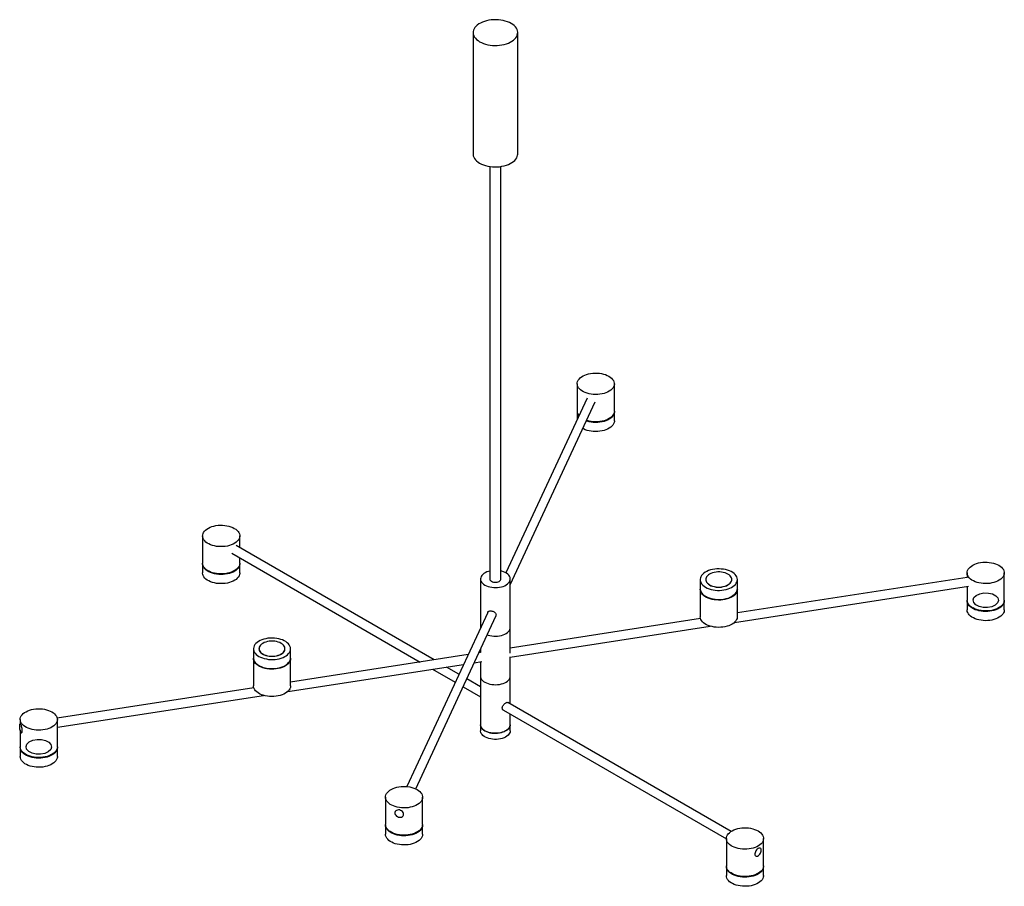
# Paper-space layout '_Isométrica' of a CAD drawing. Header units: millimetres. Extents: x -640 to 685, y -217 to 948.
import ezdxf

# ---------------------------------------------------------------- set-up
doc = ezdxf.new("R2010")
doc.units = ezdxf.units.MM

psp = doc.layouts.new('_Isométrica')

# ---------------------------------------------------------------- linework, layer by layer
at = {"color": 7, "linetype": 'Continuous', "lineweight": 25}
for p, q in [((-30, 930.9), (-30, 767.5)), ((30, 767.5), (30, 930.9)), ((-7.5, 750.8), (-7.5, 196)), ((7.5, 196), (7.5, 750.8)), ((110.1, 458.5), (110.1, 421.7)), ((160.1, 421.7), (160.1, 458.5)), ((123.4, 439.2), (14.2, 204.1)), ((20, 188.1), (134.2, 434.2)), ((110.1, 420.9), (110.1, 410.7)), ((160.1, 408.7), (160.1, 420.9)), ((-394.1, 253.9), (-394.1, 217.2)), ((-344.1, 238.2), (-344.1, 253.9)), ((-82.5, 87.2), (-348.7, 240.9)), ((-354.7, 230.5), (-101.4, 84.3)), ((-394.1, 216.3), (-394.1, 204.1)), ((-344.1, 217.2), (-344.1, 224.4)), ((-344.1, 204.1), (-344.1, 216.3)), ((635, 204.2), (635, 198.2)), ((685, 167.4), (685, 204.2)), ((-20, 196), (-20, 130.4)), ((20, 96.4), (20, 196)), ((275.7, 195.1), (275.7, 182.9)), ((283.2, 195.3), (283.2, 195.1)), ((318.2, 195.1), (318.2, 195.3)), ((321.8, 137.6), (637, 186.4)), ((635.2, 198.2), (325.7, 150.3)), ((325.7, 182.9), (325.7, 195.1)), ((635, 186.1), (635, 167.4)), ((275.7, 182.1), (275.7, 145.3)), ((325.7, 145.3), (325.7, 182.1)), ((635, 166.6), (635, 154.3)), ((685, 154.3), (685, 166.6)), ((-10.4, 151), (-119.1, -83.2)), ((-107.3, -86.2), (0.5, 146)), ((276.1, 142.7), (20, 103.1)), ((20, 90.9), (289, 132.5)), ((-20, 130.6), (-20, 130.4)), ((-325.7, 102.1), (-325.7, 89.9)), ((-318.2, 102.3), (-318.2, 102.1)), ((-283.2, 102.1), (-283.2, 102.3)), ((-275.7, 89.9), (-275.7, 102.1)), ((-36.8, 94.3), (-275.7, 57.3)), ((-19.9, 96.9), (-22.5, 96.5)), ((-20, 101.9), (-20, 96.9)), ((-325.7, 89), (-325.7, 52.3)), ((-279.5, 44.6), (-42.8, 81.2)), ((-275.7, 52.3), (-275.7, 89)), ((-28.6, 83.4), (-18.1, 85)), ((-20, 84.7), (-20, -8.2)), ((20, 28), (20, 91.4)), ((-84.8, 74.7), (-54.1, 57)), ((-49, 67.9), (-65.9, 77.6)), ((-20, 51.1), (-38.6, 61.9)), ((-325.3, 49.7), (-589.8, 8.7)), ((-43.6, 50.9), (-20, 37.3)), ((-589.6, -3.4), (-312.3, 39.5)), ((317.2, -143.5), (16.8, 29.9)), ((10.8, 19.5), (310.9, -153.7)), ((20, -8.2), (20, 14.2)), ((-639.4, 1.1), (-639.7, 1)), ((-639.6, 7), (-639.6, 1)), ((-589.6, -29.7), (-589.6, 7)), ((-639.6, -7.2), (-639.6, -29.7)), ((-637.8, -10.8), (-637.6, -10.8)), ((-639.6, -30.6), (-639.6, -42.8)), ((-589.6, -42.8), (-589.6, -30.6)), ((-147.9, -97.5), (-147.9, -134.2)), ((-97.9, -134.2), (-97.9, -97.5)), ((-134.7, -116.7), (-134.9, -117.1)), ((-124, -122.1), (-123.8, -121.8)), ((-147.9, -135), (-147.9, -147.3)), ((-97.9, -147.3), (-97.9, -135)), ((310.9, -153.1), (310.9, -189.8)), ((360.9, -189.8), (360.9, -153.1)), ((356.6, -166.2), (356.3, -166.1)), ((350.3, -176.5), (350.6, -176.6)), ((310.9, -190.6), (310.9, -202.9)), ((360.9, -202.9), (360.9, -190.6))]:
    psp.add_line(p, q, dxfattribs=at)
at = {"color": 7, "linetype": 'Continuous', "lineweight": 25, "flags": 128}
for points in [[(-21.2, 918.6), (-18.8, 917.4), (-16.2, 916.3), (-13.3, 915.3), (-10.3, 914.6), (-7.2, 914), (-4.1, 913.7), (-0.8, 913.5), (2.4, 913.6), (5.7, 913.8), (8.8, 914.3), (11.9, 914.9), (14.8, 915.8), (17.5, 916.8), (20, 918), (22.3, 919.3), (24.4, 920.8), (26.1, 922.3), (27.6, 924), (28.7, 925.8), (29.5, 927.6), (29.9, 929.5), (30, 931.3), (29.7, 933.2), (29.1, 935), (28.2, 936.8), (26.9, 938.6), (25.3, 940.2), (23.4, 941.7), (21.2, 943.1), (18.8, 944.4), (16.2, 945.4), (13.3, 946.4), (10.3, 947.1), (7.2, 947.7), (4.1, 948), (0.8, 948.2), (-2.4, 948.1), (-5.7, 947.9), (-8.8, 947.4), (-11.9, 946.8), (-14.8, 945.9), (-17.5, 944.9), (-20, 943.7), (-22.3, 942.4), (-24.4, 941), (-26.1, 939.4), (-27.6, 937.7), (-28.7, 935.9), (-29.5, 934.1), (-29.9, 932.3), (-30, 930.4), (-29.7, 928.5), (-29.1, 926.7), (-28.2, 924.9), (-26.9, 923.2), (-25.3, 921.5), (-23.4, 920), (-21.2, 918.6)], [(-30, 767.5), (-30, 767.1), (-29.7, 765.2), (-29.1, 763.4), (-28.2, 761.6), (-26.9, 759.9), (-25.3, 758.2), (-23.4, 756.7), (-21.2, 755.3)], [(-21.2, 755.3), (-18.8, 754), (-16.2, 753), (-13.3, 752), (-10.3, 751.3), (-7.2, 750.7), (-4.1, 750.4), (-0.8, 750.2), (2.4, 750.3), (5.7, 750.5), (8.8, 751), (11.9, 751.6), (14.8, 752.5), (17.5, 753.5), (20, 754.7), (22.3, 756), (24.4, 757.4), (26.1, 759), (27.6, 760.7), (28.7, 762.5), (29.5, 764.3), (29.9, 766.1), (30, 767.5)], [(152.8, 468.7), (154.7, 467.4), (156.4, 466), (157.8, 464.5), (158.9, 462.9), (159.6, 461.2), (160, 459.5), (160.1, 457.8), (159.8, 456.1), (159.1, 454.5), (158.1, 452.8), (156.8, 451.3), (155.2, 449.9), (153.3, 448.6), (151.1, 447.4), (148.8, 446.4), (146.2, 445.5), (143.5, 444.9), (140.6, 444.4), (137.7, 444.1), (134.7, 444), (131.8, 444.2), (128.9, 444.5), (126.1, 445), (123.4, 445.7), (120.8, 446.6), (118.5, 447.7), (116.4, 448.9), (114.6, 450.2), (113, 451.7), (111.8, 453.2), (110.9, 454.9), (110.3, 456.5), (110.1, 458.3), (110.2, 460), (110.7, 461.6), (111.5, 463.3), (112.7, 464.9), (114.2, 466.4), (115.9, 467.7), (118, 469), (120.2, 470.1), (122.7, 471), (125.4, 471.8), (128.2, 472.3), (131, 472.7), (134, 472.9), (137, 472.9), (139.9, 472.6), (142.8, 472.2), (145.5, 471.6), (148.1, 470.8), (150.6, 469.8), (152.8, 468.7)], [(160.1, 421.3), (160.1, 420.3), (159.8, 418.6), (159.1, 416.9), (158.1, 415.3), (156.8, 413.8), (155.2, 412.3), (153.3, 411), (151.1, 409.8), (148.8, 408.8), (146.2, 408), (143.5, 407.3), (140.6, 406.8), (137.7, 406.6), (134.7, 406.5), (131.8, 406.6), (128.9, 406.9), (126.1, 407.5), (123.4, 408.2), (122.3, 408.5)], [(160.1, 421.7), (160.1, 421.1), (159.8, 419.4), (159.1, 417.7), (158.1, 416.1), (156.8, 414.6), (155.2, 413.1), (153.3, 411.8), (151.1, 410.7), (148.8, 409.6), (146.2, 408.8), (143.5, 408.1), (140.6, 407.6), (137.7, 407.4), (134.7, 407.3), (131.8, 407.4), (128.9, 407.7), (126.1, 408.3), (123.4, 409), (122.6, 409.2)], [(160.1, 408.7), (160.1, 408), (159.8, 406.3), (159.1, 404.6), (158.1, 403), (156.8, 401.5), (155.2, 400.1), (153.3, 398.8), (151.1, 397.6), (148.8, 396.6), (146.2, 395.7), (143.5, 395.1), (140.6, 394.6), (137.7, 394.3), (134.7, 394.2), (131.8, 394.4), (128.9, 394.7), (126.1, 395.2), (123.4, 395.9), (120.8, 396.8), (118.5, 397.9), (117.6, 398.4)], [(-351.4, 264.1), (-349.5, 262.8), (-347.8, 261.4), (-346.4, 259.9), (-345.3, 258.3), (-344.6, 256.7), (-344.2, 255), (-344.1, 253.3), (-344.4, 251.6), (-345.1, 249.9), (-346.1, 248.3), (-347.4, 246.8), (-349, 245.3), (-350.9, 244), (-353.1, 242.8), (-355.5, 241.8), (-358, 241), (-360.8, 240.3), (-363.6, 239.8), (-366.5, 239.6), (-369.5, 239.5), (-372.4, 239.6), (-375.3, 239.9), (-378.2, 240.5), (-380.9, 241.2), (-383.4, 242.1), (-385.7, 243.1), (-387.8, 244.3), (-389.6, 245.7), (-391.2, 247.1), (-392.4, 248.7), (-393.3, 250.3), (-393.9, 252), (-394.1, 253.7), (-394, 255.4), (-393.5, 257.1), (-392.7, 258.7), (-391.5, 260.3), (-390, 261.8), (-388.3, 263.2), (-386.3, 264.4), (-384, 265.5), (-381.5, 266.4), (-378.8, 267.2), (-376.1, 267.8), (-373.2, 268.2), (-370.2, 268.3), (-367.3, 268.3), (-364.3, 268.1), (-361.5, 267.6), (-358.7, 267), (-356.1, 266.2), (-353.6, 265.3), (-351.4, 264.1)], [(-344.1, 217.2), (-344.1, 216.5), (-344.4, 214.8), (-345.1, 213.2), (-346.1, 211.5), (-347.4, 210), (-349, 208.6), (-350.9, 207.3), (-353.1, 206.1), (-355.5, 205.1), (-358, 204.2), (-360.8, 203.6), (-363.6, 203.1), (-366.5, 202.8), (-369.5, 202.7), (-372.4, 202.9), (-375.3, 203.2), (-378.2, 203.7), (-380.9, 204.4), (-383.4, 205.3), (-385.7, 206.4), (-387.8, 207.6), (-389.6, 208.9), (-391.2, 210.4), (-392.4, 211.9), (-393.3, 213.6), (-393.9, 215.2), (-394.1, 217), (-394.1, 217.2)], [(-344.1, 216.8), (-344.1, 215.7), (-344.4, 214), (-345.1, 212.3), (-346.1, 210.7), (-347.4, 209.2), (-349, 207.8), (-350.9, 206.5), (-353.1, 205.3), (-355.5, 204.3), (-358, 203.4), (-360.8, 202.7), (-363.6, 202.3), (-366.5, 202), (-369.5, 201.9), (-372.4, 202), (-375.3, 202.4), (-378.2, 202.9), (-380.9, 203.6), (-383.4, 204.5), (-385.7, 205.6), (-387.8, 206.8), (-389.6, 208.1), (-391.2, 209.6), (-392.4, 211.1), (-393.3, 212.8), (-393.9, 214.4), (-394.1, 216.1), (-394.1, 216.8)], [(677.7, 214.4), (679.6, 213.1), (681.3, 211.7), (682.7, 210.2), (683.8, 208.6), (684.5, 206.9), (684.9, 205.2), (685, 203.5), (684.7, 201.8), (684, 200.1), (683, 198.5), (681.7, 197), (680.1, 195.6), (678.2, 194.3), (676, 193.1), (673.7, 192.1), (671.1, 191.2), (668.4, 190.6), (665.5, 190.1), (662.6, 189.8), (659.6, 189.7), (656.7, 189.9), (653.8, 190.2), (650.9, 190.7), (648.3, 191.4), (645.7, 192.3), (643.4, 193.4), (641.3, 194.6), (639.5, 195.9), (637.9, 197.4), (636.7, 198.9), (635.8, 200.6), (635.2, 202.2), (635, 203.9), (635.1, 205.7), (635.6, 207.3), (636.4, 209), (637.6, 210.6), (639.1, 212), (640.8, 213.4), (642.8, 214.7), (645.1, 215.8), (647.6, 216.7), (650.3, 217.5), (653, 218), (655.9, 218.4), (658.9, 218.6), (661.8, 218.6), (664.8, 218.3), (667.6, 217.9), (670.4, 217.3), (673, 216.5), (675.5, 215.5), (677.7, 214.4)], [(-344.1, 204.1), (-344.1, 203.5), (-344.4, 201.8), (-345.1, 200.1), (-346.1, 198.5), (-347.4, 196.9), (-349, 195.5), (-350.9, 194.2), (-353.1, 193), (-355.5, 192), (-358, 191.2), (-360.8, 190.5), (-363.6, 190), (-366.5, 189.7), (-369.5, 189.7), (-372.4, 189.8), (-375.3, 190.1), (-378.2, 190.6), (-380.9, 191.4), (-383.4, 192.3), (-385.7, 193.3), (-387.8, 194.5), (-389.6, 195.9), (-391.2, 197.3), (-392.4, 198.9), (-393.3, 200.5), (-393.9, 202.2), (-394.1, 203.9), (-394.1, 204.1)], [(-351.8, 206.8), (-352.7, 206.3), (-354.9, 205.2), (-357.4, 204.2), (-360.1, 203.5), (-362.9, 203), (-365.8, 202.6), (-368.7, 202.5), (-371.7, 202.6), (-374.6, 202.9), (-377.4, 203.4), (-380.1, 204), (-382.7, 204.9), (-385, 206), (-386.4, 206.8)], [(-7.5, 206.7), (-9.3, 206.2), (-11.6, 205.4), (-13.7, 204.4), (-15.5, 203.3), (-17, 202), (-18.3, 200.7), (-19.2, 199.2), (-19.8, 197.7), (-20, 196.2), (-19.9, 194.6), (-19.4, 193.1), (-18.5, 191.6), (-17.4, 190.3), (-15.9, 189), (-14.1, 187.8)], [(-14.1, 187.8), (-12.1, 186.8), (-9.9, 185.9), (-7.5, 185.3), (-5, 184.8), (-2.3, 184.5), (0.3, 184.4), (3, 184.6), (5.6, 184.9), (8.1, 185.4), (10.5, 186.1), (12.7, 187), (14.6, 188.1), (16.3, 189.3), (17.7, 190.6), (18.8, 192), (19.5, 193.5), (19.9, 195), (20, 196.5), (19.7, 198.1), (19, 199.6), (18, 201), (16.7, 202.3), (15.1, 203.6), (13.2, 204.7), (11, 205.6), (8.7, 206.4), (7.5, 206.7)], [(283, 184.9), (285.2, 183.8), (287.6, 182.8), (290.3, 182), (293, 181.4), (295.9, 181), (298.8, 180.7), (301.8, 180.7), (304.7, 180.9), (307.6, 181.3), (310.4, 181.8), (313.1, 182.6), (315.5, 183.5), (317.8, 184.6), (319.8, 185.9), (321.6, 187.2), (323.1, 188.7), (324.2, 190.3), (325.1, 191.9), (325.5, 193.6), (325.7, 195.3), (325.4, 197), (324.9, 198.7), (324, 200.3), (322.7, 201.9), (321.2, 203.4), (319.4, 204.7), (317.3, 205.9), (314.9, 207), (312.4, 207.9), (309.7, 208.6), (306.9, 209.1), (304, 209.4), (301, 209.5), (298.1, 209.5), (295.2, 209.2), (292.3, 208.7), (289.6, 208.1), (287, 207.2), (284.6, 206.2), (282.5, 205), (280.6, 203.7), (279, 202.3), (277.6, 200.7), (276.7, 199.1), (276, 197.5), (275.7, 195.8), (275.7, 194.1), (276.1, 192.4), (276.9, 190.7), (277.9, 189.1), (279.3, 187.6), (281, 186.2), (283, 184.9)], [(288.3, 188.2), (290.2, 187.2), (292.3, 186.5), (294.6, 185.9), (297, 185.5), (299.4, 185.2), (301.9, 185.2), (304.4, 185.5), (306.8, 185.9), (309.1, 186.5), (311.2, 187.2), (313, 188.2), (314.7, 189.3), (316, 190.5), (317.1, 191.8), (317.8, 193.2), (318.1, 194.6), (318.1, 196), (317.8, 197.5), (317.1, 198.9), (316, 200.2), (314.7, 201.4), (313, 202.5), (311.2, 203.4), (309.1, 204.2), (306.8, 204.8), (304.4, 205.2), (301.9, 205.4), (299.4, 205.4), (297, 205.2), (294.6, 204.8), (292.3, 204.2), (290.2, 203.4), (288.3, 202.5), (286.7, 201.4), (285.3, 200.2), (284.3, 198.9), (283.6, 197.5), (283.2, 196), (283.2, 194.6), (283.6, 193.2), (284.3, 191.8), (285.3, 190.5), (286.7, 189.3), (288.3, 188.2)], [(-5.3, 192.9), (-4, 192.3), (-2.6, 191.9), (-1, 191.7), (0.6, 191.7), (2.2, 191.8), (3.7, 192.2), (5, 192.7), (6.1, 193.4), (6.9, 194.3), (7.4, 195.2), (7.5, 196)], [(283.2, 195.1), (283.2, 194.4), (283.6, 193), (284.3, 191.6), (285.3, 190.3), (286.7, 189.1), (288.3, 188)], [(288.3, 188), (290.2, 187), (292.3, 186.3), (294.6, 185.7), (297, 185.2), (299.4, 185), (301.9, 185), (304.4, 185.2), (306.8, 185.7), (309.1, 186.3), (311.2, 187), (313, 188), (314.7, 189.1), (316, 190.3), (317.1, 191.6), (317.8, 193), (318.1, 194.4), (318.2, 195.1)], [(275.7, 182.9), (275.7, 181.8), (276.1, 180.1), (276.9, 178.5), (277.9, 176.9), (279.3, 175.3), (281, 173.9), (283, 172.7)], [(325.7, 182.5), (325.6, 181.4), (325.3, 179.7), (324.7, 178), (323.7, 176.4), (322.4, 174.9), (320.8, 173.5), (318.9, 172.2), (316.7, 171), (314.3, 170), (311.8, 169.1), (309, 168.5), (306.2, 168), (303.3, 167.7), (300.3, 167.6), (297.3, 167.8), (294.4, 168.1), (291.6, 168.6), (288.9, 169.3), (286.4, 170.2), (284.1, 171.3), (282, 172.5), (280.1, 173.8), (278.6, 175.3), (277.4, 176.8), (276.5, 178.5), (275.9, 180.1), (275.7, 181.8), (275.7, 182.5)], [(283, 172.7), (285.2, 171.5), (287.6, 170.6), (290.3, 169.8), (293, 169.1), (295.9, 168.7), (298.8, 168.5), (301.8, 168.5), (304.7, 168.6), (307.6, 169), (310.4, 169.6), (313.1, 170.3), (315.5, 171.3), (317.8, 172.4), (319.8, 173.6), (321.6, 175), (323.1, 176.5), (324.2, 178), (325.1, 179.7), (325.5, 181.4), (325.7, 182.9)], [(283.4, 172.5), (283.7, 172.3), (285.9, 171.1), (288.4, 170.2), (291, 169.4), (293.7, 168.8), (296.6, 168.4), (299.6, 168.2), (302.5, 168.2), (305.4, 168.5), (308.3, 168.9), (311, 169.6), (313.6, 170.4), (316, 171.4), (318, 172.5)], [(685, 167.4), (685, 166.8), (684.7, 165.1), (684, 163.4), (683, 161.8), (681.7, 160.3), (680.1, 158.8), (678.2, 157.5), (676, 156.3), (673.7, 155.3), (671.1, 154.5), (668.4, 153.8), (665.5, 153.3), (662.6, 153.1), (659.6, 153), (656.7, 153.1), (653.8, 153.4), (650.9, 154), (648.3, 154.7), (645.7, 155.6), (643.4, 156.6), (641.3, 157.8), (639.5, 159.2), (637.9, 160.6), (636.7, 162.2), (635.8, 163.8), (635.2, 165.5), (635, 167.2), (635, 167.4)], [(685, 167), (685, 166), (684.7, 164.3), (684, 162.6), (683, 161), (681.7, 159.4), (680.1, 158), (678.2, 156.7), (676, 155.5), (673.7, 154.5), (671.1, 153.7), (668.4, 153), (665.5, 152.5), (662.6, 152.2), (659.6, 152.2), (656.7, 152.3), (653.8, 152.6), (650.9, 153.1), (648.3, 153.9), (645.7, 154.7), (643.4, 155.8), (641.3, 157), (639.5, 158.4), (637.9, 159.8), (636.7, 161.4), (635.8, 163), (635.2, 164.7), (635, 166.4), (635, 167)], [(685, 154.3), (685, 153.7), (684.7, 152), (684, 150.3), (683, 148.7), (681.7, 147.2), (680.1, 145.8), (678.2, 144.5), (676, 143.3), (673.7, 142.3), (671.1, 141.4), (668.4, 140.7), (665.5, 140.3), (662.6, 140), (659.6, 139.9), (656.7, 140), (653.8, 140.4), (650.9, 140.9), (648.3, 141.6), (645.7, 142.5), (643.4, 143.6), (641.3, 144.8), (639.5, 146.1), (637.9, 147.6), (636.7, 149.1), (635.8, 150.8), (635.2, 152.4), (635, 154.1), (635, 154.3)], [(677.3, 157), (676.4, 156.5), (674.2, 155.4), (671.7, 154.5), (669, 153.8), (666.2, 153.2), (663.3, 152.9), (660.4, 152.7), (657.4, 152.8), (654.5, 153.1), (651.7, 153.6), (649, 154.3), (646.4, 155.2), (644.1, 156.2), (642.7, 157)], [(325.7, 145.3), (325.6, 144.7), (325.3, 143), (324.7, 141.3), (323.7, 139.7), (322.4, 138.2), (320.8, 136.7), (318.9, 135.4), (316.7, 134.2), (314.3, 133.2), (311.8, 132.4), (309, 131.7), (306.2, 131.2), (303.3, 131), (300.3, 130.9), (297.3, 131), (294.4, 131.3), (291.6, 131.9), (288.9, 132.6), (286.4, 133.5), (284.1, 134.5), (282, 135.7), (280.1, 137.1), (278.6, 138.5), (277.4, 140.1), (276.5, 141.7), (275.9, 143.4), (275.7, 145.1), (275.7, 145.3)], [(-11.1, 121), (-9.9, 120.6), (-7.5, 119.9), (-5, 119.5), (-2.3, 119.2), (0.3, 119.1), (3, 119.2), (5.6, 119.6), (8.1, 120.1), (10.5, 120.8), (12.7, 121.7), (14.6, 122.8), (16.3, 124), (17.7, 125.3), (18.8, 126.7), (19.5, 128.2), (19.9, 129.7), (20, 130.6)], [(-11.1, 121), (-9.9, 120.6), (-7.5, 119.9), (-5, 119.5), (-2.3, 119.2), (0.3, 119.1), (3, 119.2), (5.6, 119.6), (8.1, 120.1), (10.5, 120.8), (12.7, 121.7), (14.6, 122.8), (16.3, 124), (17.7, 125.3), (18.8, 126.7), (19.5, 128.2), (19.9, 129.7), (20, 130.6)], [(-318.3, 91.9), (-316.1, 90.8), (-313.7, 89.8), (-311.1, 89), (-308.3, 88.4), (-305.5, 87.9), (-302.5, 87.7), (-299.6, 87.7), (-296.6, 87.9), (-293.7, 88.2), (-290.9, 88.8), (-288.3, 89.6), (-285.8, 90.5), (-283.5, 91.6), (-281.5, 92.8), (-279.7, 94.2), (-278.3, 95.7), (-277.1, 97.3), (-276.3, 98.9), (-275.8, 100.6), (-275.7, 102.3), (-275.9, 104), (-276.5, 105.7), (-277.4, 107.3), (-278.6, 108.9), (-280.1, 110.3), (-282, 111.7), (-284.1, 112.9), (-286.4, 114), (-288.9, 114.8), (-291.6, 115.6), (-294.4, 116.1), (-297.3, 116.4), (-300.3, 116.5), (-303.3, 116.5), (-306.2, 116.2), (-309, 115.7), (-311.8, 115), (-314.3, 114.2), (-316.7, 113.2), (-318.9, 112), (-320.8, 110.7), (-322.4, 109.3), (-323.7, 107.7), (-324.7, 106.1), (-325.3, 104.4), (-325.6, 102.7), (-325.6, 101), (-325.2, 99.3), (-324.5, 97.7), (-323.4, 96.1), (-322, 94.6), (-320.3, 93.2), (-318.3, 91.9)], [(-313, 95.2), (-311.2, 94.2), (-309.1, 93.4), (-306.8, 92.8), (-304.4, 92.4), (-301.9, 92.2), (-299.4, 92.2), (-297, 92.4), (-294.6, 92.8), (-292.3, 93.4), (-290.2, 94.2), (-288.3, 95.2), (-286.7, 96.3), (-285.3, 97.5), (-284.3, 98.8), (-283.6, 100.2), (-283.2, 101.6), (-283.2, 103), (-283.6, 104.5), (-284.3, 105.8), (-285.3, 107.1), (-286.7, 108.4), (-288.3, 109.4), (-290.2, 110.4), (-292.3, 111.2), (-294.6, 111.8), (-297, 112.2), (-299.4, 112.4), (-301.9, 112.4), (-304.4, 112.2), (-306.8, 111.8), (-309.1, 111.2), (-311.2, 110.4), (-313, 109.4), (-314.7, 108.4), (-316, 107.1), (-317.1, 105.8), (-317.8, 104.5), (-318.1, 103), (-318.1, 101.6), (-317.8, 100.2), (-317.1, 98.8), (-316, 97.5), (-314.7, 96.3), (-313, 95.2)], [(-318.2, 102.1), (-318.1, 101.4), (-317.8, 100), (-317.1, 98.6), (-316, 97.3), (-314.7, 96), (-313, 95)], [(-313, 95), (-311.2, 94), (-309.1, 93.2), (-306.8, 92.6), (-304.4, 92.2), (-301.9, 92), (-299.4, 92), (-297, 92.2), (-294.6, 92.6), (-292.3, 93.2), (-290.2, 94), (-288.3, 95), (-286.7, 96), (-285.3, 97.3), (-284.3, 98.6), (-283.6, 100), (-283.2, 101.4), (-283.2, 102.1)], [(-325.7, 89.9), (-325.6, 88.8), (-325.2, 87.1), (-324.5, 85.4), (-323.4, 83.8), (-322, 82.3), (-320.3, 80.9), (-318.3, 79.6)], [(-275.7, 89.4), (-275.7, 88.4), (-276, 86.7), (-276.7, 85), (-277.6, 83.4), (-279, 81.9), (-280.6, 80.5), (-282.5, 79.1), (-284.6, 78), (-287, 76.9), (-289.6, 76.1), (-292.3, 75.4), (-295.2, 75), (-298.1, 74.7), (-301, 74.6), (-304, 74.7), (-306.9, 75.1), (-309.7, 75.6), (-312.4, 76.3), (-314.9, 77.2), (-317.3, 78.2), (-319.4, 79.5), (-321.2, 80.8), (-322.7, 82.3), (-324, 83.8), (-324.9, 85.4), (-325.4, 87.1), (-325.7, 88.8), (-325.7, 89.4)], [(-318.3, 79.6), (-316.1, 78.5), (-313.7, 77.5), (-311.1, 76.7), (-308.3, 76.1), (-305.5, 75.7), (-302.5, 75.5), (-299.6, 75.4), (-296.6, 75.6), (-293.7, 76), (-290.9, 76.6), (-288.3, 77.3), (-285.8, 78.3), (-283.5, 79.4), (-281.5, 80.6), (-279.7, 82), (-278.3, 83.5), (-277.1, 85), (-276.3, 86.7), (-275.8, 88.4), (-275.7, 89.9)], [(-318, 79.4), (-317.6, 79.2), (-315.4, 78.1), (-313, 77.1), (-310.4, 76.4), (-307.6, 75.8), (-304.7, 75.4), (-301.8, 75.2), (-298.8, 75.2), (-295.9, 75.5), (-293, 75.9), (-290.3, 76.5), (-287.7, 77.4), (-285.3, 78.4), (-283.4, 79.4)], [(-20, 65.3), (-19.9, 64), (-19.4, 62.5), (-18.5, 61), (-17.4, 59.6), (-15.9, 58.3), (-14.1, 57.2)], [(-20, 65.3), (-19.9, 64), (-19.4, 62.5), (-18.5, 61), (-17.4, 59.6), (-15.9, 58.3), (-14.1, 57.2)], [(-14.1, 57.2), (-12.1, 56.1), (-9.9, 55.3), (-7.5, 54.6), (-5, 54.1), (-2.3, 53.9), (0.3, 53.8), (3, 53.9), (5.6, 54.2), (8.1, 54.8), (10.5, 55.5), (12.7, 56.4), (14.6, 57.4), (16.3, 58.6), (17.7, 59.9), (18.8, 61.4), (19.5, 62.8), (19.9, 64.4), (20, 65.3)], [(-14.1, 57.2), (-12.1, 56.1), (-9.9, 55.3), (-7.5, 54.6), (-5, 54.1), (-2.3, 53.9), (0.3, 53.8), (3, 53.9), (5.6, 54.2), (8.1, 54.8), (10.5, 55.5), (12.7, 56.4), (14.6, 57.4), (16.3, 58.6), (17.7, 59.9), (18.8, 61.4), (19.5, 62.8), (19.9, 64.4), (20, 65.3)], [(-275.7, 52.3), (-275.7, 51.7), (-276, 50), (-276.7, 48.3), (-277.6, 46.7), (-279, 45.1), (-280.6, 43.7), (-282.5, 42.4), (-284.6, 41.2), (-287, 40.2), (-289.6, 39.4), (-292.3, 38.7), (-295.2, 38.2), (-298.1, 37.9), (-301, 37.9), (-304, 38), (-306.9, 38.3), (-309.7, 38.8), (-312.4, 39.6), (-314.9, 40.4), (-317.3, 41.5), (-319.4, 42.7), (-321.2, 44.1), (-322.7, 45.5), (-324, 47.1), (-324.9, 48.7), (-325.4, 50.4), (-325.7, 52.1), (-325.7, 52.3)], [(-596.9, 17.2), (-595, 15.9), (-593.3, 14.5), (-591.9, 13), (-590.8, 11.4), (-590.1, 9.8), (-589.7, 8.1), (-589.6, 6.4), (-589.9, 4.7), (-590.6, 3), (-591.6, 1.4), (-592.9, -0.2), (-594.5, -1.6), (-596.4, -2.9), (-598.6, -4.1), (-600.9, -5.1), (-603.5, -5.9), (-606.2, -6.6), (-609.1, -7.1), (-612, -7.4), (-615, -7.4), (-617.9, -7.3), (-620.8, -7), (-623.6, -6.5), (-626.3, -5.7), (-628.9, -4.8), (-631.2, -3.8), (-633.3, -2.6), (-635.1, -1.2), (-636.7, 0.2), (-637.9, 1.8), (-638.8, 3.4), (-639.4, 5.1), (-639.6, 6.8), (-639.5, 8.5), (-639, 10.2), (-638.2, 11.8), (-637, 13.4), (-635.5, 14.9), (-633.8, 16.3), (-631.7, 17.5), (-629.5, 18.6), (-627, 19.5), (-624.3, 20.3), (-621.5, 20.9), (-618.7, 21.2), (-615.7, 21.4), (-612.7, 21.4), (-609.8, 21.2), (-606.9, 20.7), (-604.2, 20.1), (-601.6, 19.3), (-599.1, 18.3), (-596.9, 17.2)], [(-640.3, -1.6), (-640.2, -0.4), (-640.1, 0.4), (-639.9, 0.9), (-639.6, 1), (-639.2, 0.8), (-638.8, 0.2), (-638.5, -0.7), (-638.1, -1.9), (-637.8, -3.3), (-637.5, -4.7), (-637.3, -6.2), (-637.2, -7.6), (-637.2, -8.8), (-637.3, -9.8), (-637.5, -10.5), (-637.8, -10.8), (-638.1, -10.8), (-638.5, -10.3), (-638.8, -9.6), (-639.2, -8.5), (-639.6, -7.2), (-639.9, -5.8), (-640.1, -4.3), (-640.2, -2.9), (-640.3, -1.6)], [(20, 0), (20, -0.2), (19.8, -1.7), (19.2, -3.2), (18.3, -4.7), (17, -6), (15.5, -7.3), (13.7, -8.4), (11.6, -9.4), (9.3, -10.2), (6.9, -10.8), (4.3, -11.3), (1.7, -11.5), (-1, -11.5), (-3.7, -11.4), (-6.2, -11), (-8.7, -10.4), (-11, -9.6), (-13.2, -8.7), (-15.1, -7.6), (-16.7, -6.4), (-18, -5), (-19, -3.6), (-19.7, -2.1), (-20, -0.6), (-20, 0)], [(-20, 0), (-19.9, -1.3), (-19.4, -2.9), (-18.5, -4.3), (-17.4, -5.7), (-15.9, -7), (-14.1, -8.2)], [(-14.1, -8.2), (-12.1, -9.2), (-9.9, -10), (-7.5, -10.7), (-5, -11.2), (-2.3, -11.5), (0.3, -11.5), (3, -11.4), (5.6, -11.1), (8.1, -10.6), (10.5, -9.8), (12.7, -8.9), (14.6, -7.9), (16.3, -6.7), (17.7, -5.4), (18.8, -4), (19.5, -2.5), (19.9, -1), (20, 0)], [(20, -8.2), (20, -8.4), (19.8, -9.9), (19.2, -11.4), (18.3, -12.8), (17, -14.2), (15.5, -15.5), (13.7, -16.6), (11.6, -17.6), (9.3, -18.4), (6.9, -19), (4.3, -19.4), (1.7, -19.7), (-1, -19.7), (-3.7, -19.5), (-6.2, -19.1), (-8.7, -18.6), (-11, -17.8), (-13.2, -16.9), (-15.1, -15.8), (-16.7, -14.5), (-18, -13.2), (-19, -11.8), (-19.7, -10.3), (-20, -8.7), (-20, -8.2)], [(-589.6, -29.7), (-589.6, -30.4), (-589.9, -32.1), (-590.6, -33.8), (-591.6, -35.4), (-592.9, -36.9), (-594.5, -38.3), (-596.4, -39.6), (-598.6, -40.8), (-600.9, -41.8), (-603.5, -42.7), (-606.2, -43.3), (-609.1, -43.8), (-612, -44.1), (-615, -44.2), (-617.9, -44), (-620.8, -43.7), (-623.6, -43.2), (-626.3, -42.5), (-628.9, -41.6), (-631.2, -40.5), (-633.3, -39.3), (-635.1, -38), (-636.7, -36.5), (-637.9, -35), (-638.8, -33.3), (-639.4, -31.7), (-639.6, -30), (-639.6, -29.7)], [(-589.6, -30.2), (-589.6, -31.2), (-589.9, -32.9), (-590.6, -34.6), (-591.6, -36.2), (-592.9, -37.7), (-594.5, -39.1), (-596.4, -40.5), (-598.6, -41.6), (-600.9, -42.6), (-603.5, -43.5), (-606.2, -44.2), (-609.1, -44.6), (-612, -44.9), (-615, -45), (-617.9, -44.9), (-620.8, -44.5), (-623.6, -44), (-626.3, -43.3), (-628.9, -42.4), (-631.2, -41.4), (-633.3, -40.1), (-635.1, -38.8), (-636.7, -37.3), (-637.9, -35.8), (-638.8, -34.2), (-639.4, -32.5), (-639.6, -30.8), (-639.6, -30.2)], [(-589.6, -42.8), (-589.6, -43.5), (-589.9, -45.2), (-590.6, -46.8), (-591.6, -48.4), (-592.9, -50), (-594.5, -51.4), (-596.4, -52.7), (-598.6, -53.9), (-600.9, -54.9), (-603.5, -55.7), (-606.2, -56.4), (-609.1, -56.9), (-612, -57.2), (-615, -57.2), (-617.9, -57.1), (-620.8, -56.8), (-623.6, -56.3), (-626.3, -55.6), (-628.9, -54.7), (-631.2, -53.6), (-633.3, -52.4), (-635.1, -51), (-636.7, -49.6), (-637.9, -48), (-638.8, -46.4), (-639.4, -44.7), (-639.6, -43), (-639.6, -42.8)], [(-597.3, -40.2), (-598.2, -40.7), (-600.4, -41.7), (-602.9, -42.7), (-605.6, -43.4), (-608.4, -43.9), (-611.3, -44.3), (-614.2, -44.4), (-617.2, -44.3), (-620.1, -44), (-622.9, -43.6), (-625.6, -42.9), (-628.2, -42), (-630.5, -40.9), (-631.9, -40.2)], [(-105.3, -87.3), (-103.3, -88.6), (-101.6, -90), (-100.2, -91.5), (-99.1, -93.1), (-98.4, -94.7), (-98, -96.4), (-98, -98.1), (-98.3, -99.8), (-98.9, -101.5), (-99.9, -103.1), (-101.2, -104.6), (-102.8, -106.1), (-104.7, -107.4), (-106.9, -108.5), (-109.3, -109.6), (-111.9, -110.4), (-114.6, -111.1), (-117.4, -111.6), (-120.4, -111.8), (-123.3, -111.9), (-126.3, -111.8), (-129.2, -111.5), (-132, -110.9), (-134.7, -110.2), (-137.2, -109.3), (-139.5, -108.3), (-141.6, -107.1), (-143.5, -105.7), (-145, -104.3), (-146.2, -102.7), (-147.1, -101.1), (-147.7, -99.4), (-147.9, -97.7), (-147.8, -96), (-147.3, -94.3), (-146.5, -92.7), (-145.3, -91.1), (-143.9, -89.6), (-142.1, -88.2), (-140.1, -87), (-137.8, -85.9), (-135.3, -84.9), (-132.7, -84.2), (-129.9, -83.6), (-127, -83.2), (-124.1, -83.1), (-121.1, -83.1), (-118.2, -83.3), (-115.3, -83.7), (-112.5, -84.4), (-109.9, -85.2), (-107.5, -86.1), (-105.3, -87.3)], [(-123.6, -120.5), (-123.8, -119.2), (-124.3, -118), (-125.2, -116.9), (-126.3, -115.9), (-127.6, -115.2), (-129, -114.7), (-130.5, -114.6), (-131.9, -114.8), (-133.1, -115.2), (-134.1, -116), (-134.8, -116.9), (-135.2, -118.1), (-135.2, -119.3), (-134.8, -120.6), (-134.1, -121.7), (-133.1, -122.8), (-131.9, -123.6), (-130.5, -124.2), (-129, -124.5), (-127.6, -124.5), (-126.3, -124.2), (-125.2, -123.6), (-124.3, -122.7), (-123.8, -121.7), (-123.6, -120.5)], [(-97.9, -134.2), (-98, -134.9), (-98.3, -136.6), (-98.9, -138.2), (-99.9, -139.8), (-101.2, -141.4), (-102.8, -142.8), (-104.7, -144.1), (-106.9, -145.3), (-109.3, -146.3), (-111.9, -147.2), (-114.6, -147.8), (-117.4, -148.3), (-120.4, -148.6), (-123.3, -148.7), (-126.3, -148.5), (-129.2, -148.2), (-132, -147.7), (-134.7, -147), (-137.2, -146.1), (-139.5, -145), (-141.6, -143.8), (-143.5, -142.5), (-145, -141), (-146.2, -139.4), (-147.1, -137.8), (-147.7, -136.1), (-147.9, -134.4), (-147.9, -134.2)], [(-97.9, -134.6), (-98, -135.7), (-98.3, -137.4), (-98.9, -139), (-99.9, -140.7), (-101.2, -142.2), (-102.8, -143.6), (-104.7, -144.9), (-106.9, -146.1), (-109.3, -147.1), (-111.9, -148), (-114.6, -148.6), (-117.4, -149.1), (-120.4, -149.4), (-123.3, -149.5), (-126.3, -149.3), (-129.2, -149), (-132, -148.5), (-134.7, -147.8), (-137.2, -146.9), (-139.5, -145.8), (-141.6, -144.6), (-143.5, -143.3), (-145, -141.8), (-146.2, -140.3), (-147.1, -138.6), (-147.7, -137), (-147.9, -135.3), (-147.9, -134.6)], [(-105.6, -144.6), (-106.5, -145.1), (-108.8, -146.2), (-111.3, -147.1), (-113.9, -147.9), (-116.7, -148.4), (-119.6, -148.8), (-122.6, -148.9), (-125.5, -148.8), (-128.4, -148.5), (-131.3, -148), (-134, -147.3), (-136.5, -146.5), (-138.8, -145.4), (-140.3, -144.6)], [(353.6, -142.9), (355.5, -144.1), (357.2, -145.5), (358.6, -147.1), (359.7, -148.7), (360.4, -150.3), (360.8, -152), (360.9, -153.7), (360.5, -155.4), (359.9, -157.1), (358.9, -158.7), (357.6, -160.2), (356, -161.7), (354.1, -163), (351.9, -164.1), (349.5, -165.2), (347, -166), (344.2, -166.7), (341.4, -167.1), (338.5, -167.4), (335.5, -167.5), (332.6, -167.4), (329.6, -167), (326.8, -166.5), (324.1, -165.8), (321.6, -164.9), (319.3, -163.9), (317.2, -162.7), (315.3, -161.3), (313.8, -159.8), (312.6, -158.3), (311.7, -156.7), (311.1, -155), (310.9, -153.3), (311, -151.6), (311.5, -149.9), (312.3, -148.2), (313.5, -146.7), (314.9, -145.2), (316.7, -143.8), (318.7, -142.6), (321, -141.5), (323.5, -140.5), (326.1, -139.8), (328.9, -139.2), (331.8, -138.8), (334.8, -138.7), (337.7, -138.7), (340.7, -138.9), (343.5, -139.3), (346.3, -139.9), (348.9, -140.8), (351.3, -141.7), (353.6, -142.9)], [(-97.9, -147.3), (-98, -147.9), (-98.3, -149.6), (-98.9, -151.3), (-99.9, -152.9), (-101.2, -154.4), (-102.8, -155.9), (-104.7, -157.2), (-106.9, -158.4), (-109.3, -159.4), (-111.9, -160.2), (-114.6, -160.9), (-117.4, -161.4), (-120.4, -161.6), (-123.3, -161.7), (-126.3, -161.6), (-129.2, -161.3), (-132, -160.7), (-134.7, -160), (-137.2, -159.1), (-139.5, -158.1), (-141.6, -156.9), (-143.5, -155.5), (-145, -154.1), (-146.2, -152.5), (-147.1, -150.9), (-147.7, -149.2), (-147.9, -147.5), (-147.9, -147.3)], [(353.6, -166.5), (352.5, -167.3), (351.5, -168.3), (350.6, -169.5), (350, -170.9), (349.5, -172.3), (349.3, -173.6), (349.4, -174.8), (349.7, -175.7), (350.3, -176.5), (351.1, -176.8), (352, -176.9), (353, -176.6), (354.1, -176), (355.1, -175.1), (356, -174), (356.8, -172.7), (357.4, -171.3), (357.7, -170), (357.8, -168.7), (357.6, -167.6), (357.1, -166.7), (356.5, -166.2), (355.6, -166), (354.6, -166.1), (353.6, -166.5)], [(360.9, -189.8), (360.9, -190.5), (360.5, -192.2), (359.9, -193.8), (358.9, -195.4), (357.6, -197), (356, -198.4), (354.1, -199.7), (351.9, -200.9), (349.5, -201.9), (347, -202.8), (344.2, -203.4), (341.4, -203.9), (338.5, -204.2), (335.5, -204.2), (332.6, -204.1), (329.6, -203.8), (326.8, -203.3), (324.1, -202.6), (321.6, -201.7), (319.3, -200.6), (317.2, -199.4), (315.3, -198.1), (313.8, -196.6), (312.6, -195), (311.7, -193.4), (311.1, -191.7), (310.9, -190), (310.9, -189.8)], [(360.9, -190.2), (360.9, -191.3), (360.5, -193), (359.9, -194.6), (358.9, -196.3), (357.6, -197.8), (356, -199.2), (354.1, -200.5), (351.9, -201.7), (349.5, -202.7), (347, -203.6), (344.2, -204.2), (341.4, -204.7), (338.5, -205), (335.5, -205.1), (332.6, -204.9), (329.6, -204.6), (326.8, -204.1), (324.1, -203.4), (321.6, -202.5), (319.3, -201.4), (317.2, -200.2), (315.3, -198.9), (313.8, -197.4), (312.6, -195.9), (311.7, -194.2), (311.1, -192.5), (310.9, -190.8), (310.9, -190.2)], [(360.9, -202.9), (360.9, -203.5), (360.5, -205.2), (359.9, -206.9), (358.9, -208.5), (357.6, -210), (356, -211.5), (354.1, -212.8), (351.9, -213.9), (349.5, -215), (347, -215.8), (344.2, -216.5), (341.4, -217), (338.5, -217.2), (335.5, -217.3), (332.6, -217.2), (329.6, -216.9), (326.8, -216.3), (324.1, -215.6), (321.6, -214.7), (319.3, -213.7), (317.2, -212.5), (315.3, -211.1), (313.8, -209.7), (312.6, -208.1), (311.7, -206.5), (311.1, -204.8), (310.9, -203.1), (310.9, -202.9)], [(353.2, -200.2), (352.3, -200.7), (350, -201.8), (347.6, -202.7), (344.9, -203.5), (342.1, -204), (339.2, -204.4), (336.2, -204.5), (333.3, -204.4), (330.4, -204.1), (327.6, -203.6), (324.8, -202.9), (322.3, -202.1), (320, -201), (318.6, -200.2)]]:
    psp.add_lwpolyline(points, dxfattribs=at)
at = {"color": 7, "linetype": 'Continuous', "flags": 128}
for points in [[(668, 158.7), (662.4, 157.7), (656.5, 157.8), (651, 159.1), (646.6, 161.4), (643.8, 164.4), (643, 167.8), (644.2, 171.1), (647.3, 174), (652, 176.1), (657.6, 177.2), (663.5, 177), (669, 175.8), (673.4, 173.5), (676.2, 170.5), (677, 167.1), (675.8, 163.7), (672.7, 160.8), (668, 158.7)], [(-606.5, -38.5), (-612.2, -39.6), (-618.2, -39.5), (-623.7, -38.2), (-628.2, -35.9), (-631, -32.8), (-631.8, -29.4), (-630.6, -26), (-627.4, -23.1), (-622.7, -20.9), (-617, -19.9), (-611, -20), (-605.5, -21.3), (-601, -23.6), (-598.2, -26.7), (-597.3, -30.1), (-598.6, -33.5), (-601.8, -36.4), (-606.5, -38.5)]]:
    psp.add_lwpolyline(points, dxfattribs=at)
at = {"color": 7, "linetype": 'Continuous', "lineweight": 25}
for centre, radius, start, end in [((119.7, 421.9), 9.6, 181.1389, 220.5872), ((119.6, 421), 9.44, 178.38, 218.6231), ((-3.8, 196.3), 3.71, 185.1303, 246.1899)]:
    psp.add_arc(centre, radius, start, end, dxfattribs=at)
for points, knots in [([(-10.3, 151), (-10.3, 151.2), (-10, 151.9), (-9, 152.6), (-7.5, 153.1), (-5.6, 153.1), (-3.6, 152.7), (-1.8, 151.8), (-0.3, 150.7), (0.7, 149.3), (0.8, 148.2), (0.9, 147.7)], [0, 0, 0, 0, 0.054567, 0.172521, 0.294898, 0.416291, 0.533015, 0.648527, 0.76776, 0.890491, 1, 1, 1, 1]), ([(0.9, 147.7), (0.8, 147.1), (0.8, 146.5), (0.5, 146), (0.5, 146)], [0, 0, 0, 0, 0.935589, 1, 1, 1, 1]), ([(10.8, 19.5), (10.8, 19.5), (10.3, 19.7), (9.6, 20.6), (9.1, 22.1), (9.4, 23.8), (10.1, 25.5), (11.3, 27.1), (12.7, 28.5), (13.7, 29.1), (14.1, 29.4)], [0, 0, 0, 0, 0.019722, 0.164558, 0.308641, 0.446727, 0.583157, 0.72458, 0.87007, 1, 1, 1, 1]), ([(14.1, 29.4), (14.6, 29.6), (15.5, 30.1), (16.4, 30.2), (16.7, 29.9), (16.8, 29.8)], [0, 0, 0, 0, 0.41684, 0.833268, 1, 1, 1, 1])]:
    psp.add_open_spline(points, degree=3, knots=knots, dxfattribs=at)

doc.saveas('drawing.dxf')
